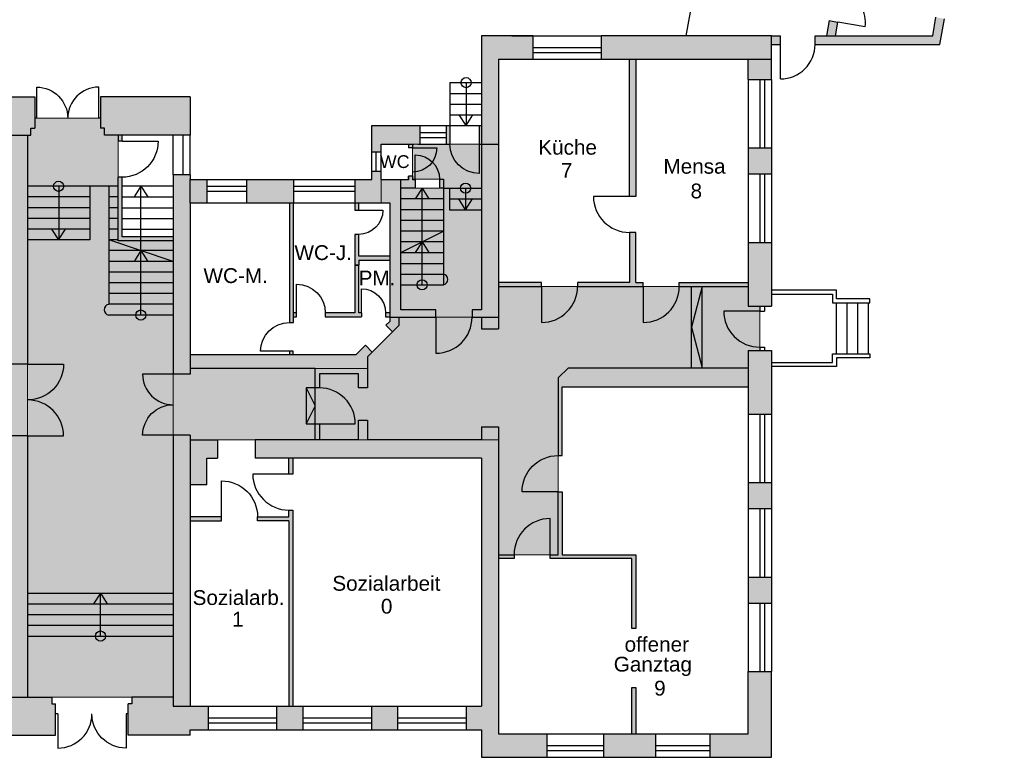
# Model space of a CAD drawing. Header units: inches. Extents: x -85 to 313, y 33 to 297.
# Tile 2 of 14: x -29 to -2, y 76 to 97. Entities that reach past the tile are written whole.
import ezdxf

# ---------------------------------------------------------------- set-up
doc = ezdxf.new("R2010")
doc.units = ezdxf.units.IN
doc.header["$MEASUREMENT"] = 0
doc.linetypes.add('ACAD_ISO03W100', pattern=[30, 12, -18])
doc.layers.add('0_Feuerwehrelemente', color=7, linetype='Continuous', lineweight=13, true_color=0xb7d9b1)
doc.layers.add('1_Brandwaende', color=7, linetype='Continuous', lineweight=20, true_color=0xa02128)
doc.layers.add('1_Grundrisse', color=10, linetype='Continuous', lineweight=25)
doc.layers.add('1_Raumbezeichnung', color=7, linetype='Continuous', true_color=0x000000)
doc.layers.add('2_Türen', color=7, linetype='Continuous', true_color=0x000000)
for name, color, linetype in [('1_Raumnummern', 7, 'Continuous'), ('1_Schraffuren', 7, 'Continuous'), ('2_Fenster', 80, 'Continuous'), ('4_Treppe', 32, 'Continuous')]:
    doc.layers.add(name, color=color, linetype=linetype)
doc.styles.add('ARIAL', font='arial.ttf')

# ---------------------------------------------------------------- blocks, each defined once
blk = doc.blocks.new('DOOR3')
at = {"linetype": 'ByBlock'}
blk.add_line((0, 0), (0, 1), dxfattribs=at)
blk.add_arc((0, 0), 1, 90, 180, dxfattribs=at)

msp = doc.modelspace()

# ---------------------------------------------------------------- hatches: boundary and pattern name
at = {"layer": '0_Feuerwehrelemente', "ltscale": 0.001, "true_color": 0x008351}
h = msp.add_hatch(color=126, dxfattribs=at)
h.dxf.hatch_style = 1
h.paths.add_polyline_path([(-32.276, 93.3), (-32.276, 90.343), (-33.816, 90.343), (-33.816, 77.589), (-29.751, 77.589), (-29.751, 84.892), (-29.275, 84.892), (-29.275, 86.9), (-29.751, 86.9), (-29.751, 93.3), (-29.843, 93.3), (-29.843, 93.488), (-29.949, 93.488), (-29.949, 93.771), (-31.287, 93.771), (-31.287, 93.488), (-31.393, 93.488), (-31.393, 93.3)])
h = msp.add_hatch(color=126, dxfattribs=at)
h.dxf.hatch_style = 1
h.paths.add_polyline_path([(-26.749, 93.3), (-26.749, 90.343), (-25.21, 90.343), (-25.21, 77.589), (-29.275, 77.589), (-29.275, 93.3), (-29.182, 93.3), (-29.182, 93.488), (-29.077, 93.488), (-29.077, 93.771), (-27.236, 93.771), (-27.236, 93.488), (-27.131, 93.488), (-27.131, 93.3)])
h = msp.add_hatch(color=126, dxfattribs=at)
h.dxf.hatch_style = 1
h.paths.add_polyline_path([(-18.854, 91.813), (-18.854, 88.418), (-17.869, 88.418), (-17.869, 88.209), (-16.86, 88.209), (-16.86, 88.418), (-16.597, 88.418), (-16.597, 93.044), (-18.52, 93.044), (-18.52, 92.068), (-17.659, 92.068), (-17.659, 91.813)])
at = {"layer": '0_Feuerwehrelemente', "ltscale": 0.001}
h = msp.add_hatch(color=256, dxfattribs=at)
h.dxf.hatch_style = 1
h.paths.add_polyline_path([(-24.734, 86.774), (-24.734, 86.615), (-25.21, 86.615), (-25.21, 84.91), (-24.734, 84.91), (-24.734, 84.785), (-16.121, 84.785), (-16.121, 81.571), (-14.454, 81.571), (-14.454, 86.51), (-14.169, 86.795), (-9.147, 86.795), (-9.147, 87.275), (-8.821, 87.275), (-8.821, 88.519), (-9.147, 88.519), (-9.147, 89.069), (-16.121, 89.069), (-16.121, 87.887), (-16.597, 87.887), (-16.597, 88.209), (-18.898, 88.209), (-18.898, 87.982), (-19.783, 87.098), (-19.783, 86.774)])
at = {"layer": '1_Brandwaende', "ltscale": 0.001}
h = msp.add_hatch(color=256, dxfattribs=at)
h.dxf.hatch_style = 1
h.paths.add_polyline_path([(-8.491, 96.073), (-13.249, 96.073), (-13.249, 95.417), (-8.491, 95.417)])
at = {"layer": '1_Brandwaende'}
h = msp.add_hatch(color=256, dxfattribs=at)
h.dxf.hatch_style = 1
h.paths.add_polyline_path([(-25.21, 86.615), (-24.734, 86.615), (-24.734, 92.061), (-24.734, 92.191), (-25.21, 92.191)])
h.paths.add_polyline_path([(-24.734, 84.91), (-25.21, 84.91), (-25.21, 77.333), (-24.734, 77.333)])
h.paths.add_polyline_path([(-33.816, 85.415), (-34.292, 85.415), (-34.292, 77.333), (-33.816, 77.333)])
h.paths.add_polyline_path([(-34.292, 87.422), (-33.816, 87.422), (-33.816, 92.191), (-34.292, 92.191), (-34.292, 92.061)])
h.paths.add_polyline_path([(-29.275, 84.892), (-29.751, 84.892), (-29.751, 77.589), (-29.275, 77.589)])
h.paths.add_polyline_path([(-29.751, 86.9), (-29.275, 86.9), (-29.275, 93.3), (-29.751, 93.3)])
h = msp.add_hatch(color=256, dxfattribs=at)
h.dxf.hatch_style = 1
h.paths.add_polyline_path([(-26.639, 93.3), (-26.749, 93.3), (-26.749, 93.128), (-26.639, 93.128)])
h.paths.add_polyline_path([(-26.639, 92.119), (-26.749, 92.119), (-26.749, 90.343), (-26.111, 90.343), (-26.111, 90.453), (-26.639, 90.453)])
h.paths.add_polyline_path([(-25.21, 90.453), (-26.111, 90.453), (-26.111, 90.343), (-25.21, 90.343)])
at = {"layer": '1_Brandwaende', "ltscale": 0.001}
h = msp.add_hatch(color=256, dxfattribs=at)
h.dxf.hatch_style = 1
h.paths.add_polyline_path([(-16.121, 93.044), (-16.597, 93.044), (-16.597, 88.418), (-16.86, 88.418), (-16.86, 88.209), (-16.121, 88.209)])
h = msp.add_hatch(color=256, dxfattribs=at)
h.dxf.hatch_style = 1
h.paths.add_polyline_path([(-18.854, 92.061), (-19.399, 92.061), (-19.399, 91.405), (-19.156, 91.405), (-19.156, 88.209), (-17.869, 88.209), (-17.869, 88.418), (-18.854, 88.418)])
at = {"layer": '1_Schraffuren'}
h = msp.add_hatch(color=256, dxfattribs=at)
h.dxf.hatch_style = 1
h.paths.add_polyline_path([(-8.241, 96.073), (-8.491, 96.073), (-8.491, 95.833), (-8.241, 95.833)])
h.paths.add_polyline_path([(-3.663, 96.548), (-3.899, 96.59), (-3.991, 96.073), (-7.276, 96.073), (-7.276, 95.833), (-3.79, 95.833)])
h.paths.add_polyline_path([(-6.648, 96.457), (-6.884, 96.499), (-6.96, 96.073), (-6.716, 96.073)], flags=17)
h.paths.add_polyline_path([(-6.233, 98.79), (-6.469, 98.832), (-6.748, 97.262), (-6.512, 97.22)])
h.paths.add_polyline_path([(-6.266, 98.6), (-6.289, 98.473), (-3.647, 98.002), (-3.625, 98.129)])
h.paths.add_polyline_path([(-3.366, 98.213), (-3.602, 98.255), (-3.659, 97.936), (-3.423, 97.894)])
h.paths.add_polyline_path([(-2.907, 100.792), (-3.143, 100.834), (-3.363, 99.601), (-3.126, 99.559)])
h.paths.add_polyline_path([(-2.454, 103.335), (-2.69, 103.377), (-2.903, 102.179), (-2.667, 102.137)])
h.paths.add_polyline_path([(-2.798, 102.77), (-3.079, 102.82), (-3.101, 102.693), (-2.821, 102.643)])
h.paths.add_polyline_path([(-8.93, 103.862), (-9.235, 103.917), (-9.257, 103.79), (-8.952, 103.735)])
h.paths.add_polyline_path([(-9.127, 104.524), (-9.363, 104.566), (-9.576, 103.368), (-9.34, 103.326)])
h.paths.add_polyline_path([(-5.119, 107.592), (-5.356, 107.634), (-6.117, 103.361), (-5.88, 103.319)])
h.paths.add_polyline_path([(-8.426, 108.456), (-8.663, 108.498), (-8.834, 107.538), (-8.597, 107.496)])
h.paths.add_polyline_path([(-8.837, 106.15), (-9.073, 106.193), (-9.123, 105.911), (-8.887, 105.869)])
h.paths.add_polyline_path([(-1.753, 107.267), (-1.99, 107.31), (-2.161, 106.349), (-1.924, 106.307)])
h.paths.add_polyline_path([(-2.164, 104.962), (-2.4, 105.004), (-2.45, 104.723), (-2.214, 104.681)])
h.paths.add_polyline_path([(-3.079, 102.82), (-7.777, 103.657), (-7.799, 103.53), (-3.101, 102.693)])
h.paths.add_polyline_path([(-2.169, 107.31), (-2.211, 107.074), (-2.037, 107.043), (-1.995, 107.279)])
h.paths.add_polyline_path([(-7.319, 100.759), (-7.277, 100.995), (-9.679, 101.423), (-9.58, 101.98), (-9.816, 102.022), (-9.957, 101.229)])
h = msp.add_hatch(color=256, dxfattribs=at)
h.dxf.hatch_style = 1
h.paths.add_polyline_path([(-38.439, 88.258), (-42.732, 88.258), (-42.732, 88.148), (-38.439, 88.148)])
h.paths.add_polyline_path([(-36.848, 88.258), (-37.084, 88.258), (-37.084, 91.169), (-37.194, 91.169), (-37.194, 88.258), (-37.43, 88.258), (-37.43, 88.148), (-37.194, 88.148), (-36.848, 88.148)])
h.paths.add_polyline_path([(-37.084, 91.405), (-37.194, 91.405), (-37.194, 91.169), (-37.084, 91.169)])
h.paths.add_polyline_path([(-34.292, 88.258), (-35.839, 88.258), (-35.839, 88.148), (-34.292, 88.148)])
h.paths.add_polyline_path([(-39.499, 77.333), (-40.231, 77.333), (-40.231, 76.677), (-39.499, 76.677)])
h.paths.add_polyline_path([(-36.851, 77.333), (-37.583, 77.333), (-37.583, 76.677), (-36.851, 76.677)])
h.paths.add_polyline_path([(-21.85, 92.061), (-23.159, 92.061), (-23.159, 91.405), (-21.85, 91.405)])
h.paths.add_polyline_path([(-18.854, 92.061), (-19.399, 92.061), (-19.399, 92.294), (-19.663, 92.294), (-19.663, 92.061), (-20.137, 92.061), (-20.137, 91.405), (-19.156, 91.405), (-19.156, 88.209), (-17.869, 88.209), (-17.869, 88.418), (-18.854, 88.418)])
h.paths.add_polyline_path([(-18.317, 93.564), (-19.663, 93.564), (-19.663, 92.829), (-19.399, 92.829), (-19.399, 93.044), (-18.631, 93.044), (-18.631, 92.94), (-18.52, 92.94), (-18.52, 93.044), (-18.317, 93.044)])
h.paths.add_polyline_path([(-17.478, 93.564), (-17.581, 93.564), (-17.581, 93.044), (-17.478, 93.044)])
h.paths.add_polyline_path([(-16.597, 93.564), (-16.657, 93.564), (-16.657, 93.044), (-16.597, 93.044)])
h.paths.add_polyline_path([(-16.121, 95.417), (-15.157, 95.417), (-15.157, 96.073), (-15.75, 96.073), (-16.597, 96.073), (-16.597, 87.887), (-16.121, 87.887)])
h.paths.add_polyline_path([(-16.597, 88.418), (-16.86, 88.418), (-16.86, 88.209), (-16.597, 88.209)])
h = msp.add_hatch(color=7, dxfattribs=at)
h.dxf.hatch_style = 1
h.paths.add_polyline_path([(-8.491, 96.073), (-13.249, 96.073), (-13.249, 95.417), (-9.147, 95.417), (-9.147, 94.855), (-8.491, 94.855)])
h.paths.add_polyline_path([(-8.491, 92.94), (-9.147, 92.94), (-9.147, 92.213), (-8.491, 92.213)])
h.paths.add_polyline_path([(-8.491, 90.299), (-9.147, 90.299), (-9.147, 88.519), (-8.491, 88.519)])
h.paths.add_polyline_path([(-9.147, 85.5), (-8.491, 85.5), (-8.491, 87.275), (-9.147, 87.275)])
h.paths.add_polyline_path([(-8.491, 83.586), (-9.147, 83.586), (-9.147, 82.859), (-8.491, 82.859)])
h.paths.add_polyline_path([(-8.491, 80.944), (-9.147, 80.944), (-9.147, 80.217), (-8.491, 80.217)])
h.paths.add_polyline_path([(-8.491, 78.303), (-9.147, 78.303), (-9.147, 76.563), (-10.212, 76.563), (-10.212, 75.907), (-8.491, 75.907)])
h.paths.add_polyline_path([(-11.738, 75.907), (-11.738, 76.563), (-13.187, 76.563), (-13.187, 75.907)])
h.paths.add_polyline_path([(-14.768, 75.907), (-14.768, 76.563), (-16.121, 76.563), (-16.121, 85.147), (-16.597, 85.147), (-16.597, 84.785), (-19.783, 84.785), (-19.783, 85.33), (-20.031, 85.33), (-20.031, 84.785), (-22.917, 84.785), (-22.917, 84.269), (-16.597, 84.269), (-16.597, 77.333), (-17.026, 77.333), (-17.026, 76.677), (-16.597, 76.677), (-16.597, 75.907)])
h.paths.add_polyline_path([(-18.941, 76.677), (-18.941, 77.333), (-19.673, 77.333), (-19.673, 76.677)], flags=17)
h.paths.add_polyline_path([(-21.589, 76.677), (-21.589, 77.333), (-22.321, 77.333), (-22.321, 76.677)], flags=17)
h.paths.add_polyline_path([(-24.734, 83.525), (-24.266, 83.525), (-24.266, 84.269), (-23.97, 84.269), (-23.97, 84.785), (-24.734, 84.785)])
at = {"layer": '1_Schraffuren', "ltscale": 0.001}
h = msp.add_hatch(color=256, dxfattribs=at)
h.dxf.hatch_style = 1
h.paths.add_polyline_path([(-12.288, 95.417), (-12.46, 95.417), (-12.46, 91.909), (-12.46, 91.799), (-12.46, 91.586), (-12.288, 91.586), (-12.288, 91.909)])
at = {"layer": '1_Schraffuren'}
h = msp.add_hatch(color=256, dxfattribs=at)
h.dxf.hatch_style = 1
h.paths.add_polyline_path([(-31.287, 94.363), (-34.292, 94.363), (-34.292, 93.3), (-31.393, 93.3), (-31.393, 93.488), (-31.287, 93.488)])
h.paths.add_polyline_path([(-29.077, 94.363), (-29.949, 94.363), (-29.949, 93.488), (-29.843, 93.488), (-29.843, 93.3), (-29.751, 93.3), (-29.275, 93.3), (-29.182, 93.3), (-29.182, 93.488), (-29.077, 93.488)])
h.paths.add_polyline_path([(-24.734, 94.363), (-27.236, 94.363), (-27.236, 93.488), (-27.131, 93.488), (-27.131, 93.3), (-24.734, 93.3)])
h.paths.add_polyline_path([(-32.594, 77.401), (-32.699, 77.401), (-32.699, 77.589), (-33.816, 77.589), (-33.816, 77.333), (-34.292, 77.333), (-34.935, 77.333), (-34.935, 76.677), (-34.292, 76.677), (-34.292, 76.526), (-32.594, 76.526)])
h.paths.add_polyline_path([(-28.493, 77.401), (-28.599, 77.401), (-28.599, 77.589), (-29.275, 77.589), (-30.463, 77.589), (-30.463, 77.401), (-30.569, 77.401), (-30.569, 76.526), (-28.493, 76.526)])
h.paths.add_polyline_path([(-24.229, 77.333), (-24.734, 77.333), (-25.21, 77.333), (-25.21, 77.589), (-26.363, 77.589), (-26.363, 77.401), (-26.468, 77.401), (-26.468, 76.526), (-24.734, 76.526), (-24.734, 76.677), (-24.229, 76.677)])
at = {"layer": '1_Schraffuren', "ltscale": 0.001}
h = msp.add_hatch(color=256, dxfattribs=at)
h.dxf.hatch_style = 1
h.paths.add_polyline_path([(-18.445, 91.813), (-18.445, 92.068), (-18.52, 92.068), (-18.52, 92.154), (-18.631, 92.154), (-18.631, 92.061), (-18.854, 92.061), (-18.854, 91.813)])
h.paths.add_polyline_path([(-17.769, 92.068), (-17.769, 91.813), (-17.659, 91.813), (-17.659, 90.742), (-18.854, 90.744), (-18.854, 90.678), (-18.854, 90.613), (-17.489, 90.613), (-17.489, 92.068)])
h = msp.add_hatch(color=256, dxfattribs=at)
h.dxf.hatch_style = 1
h.paths.add_polyline_path([(-24.268, 92.061), (-24.734, 92.061), (-24.734, 91.405), (-24.268, 91.405)])
h = msp.add_hatch(color=256, dxfattribs=at)
h.dxf.hatch_style = 1
h.paths.add_polyline_path([(-21.85, 91.405), (-21.964, 91.405), (-21.964, 88.059), (-21.85, 88.059)])
h.paths.add_polyline_path([(-21.854, 87.256), (-21.964, 87.256), (-21.964, 87.17), (-21.854, 87.17)])
h.paths.add_polyline_path([(-21.763, 88.328), (-21.85, 88.328), (-21.85, 88.218), (-21.763, 88.218)])
h.paths.add_polyline_path([(-19.95, 88.329), (-20.026, 88.329), (-20.026, 89.663), (-20.137, 89.663), (-20.137, 88.329), (-20.96, 88.329), (-20.96, 88.218), (-19.95, 88.218)])
h.paths.add_polyline_path([(-19.156, 89.916), (-20.026, 89.916), (-20.026, 90.522), (-20.137, 90.522), (-20.137, 89.663), (-20.026, 89.663), (-20.026, 89.805), (-19.156, 89.805)])
h.paths.add_polyline_path([(-20.026, 91.405), (-20.137, 91.405), (-20.137, 91.198), (-20.026, 91.198)])
h.paths.add_polyline_path([(-19.156, 88.329), (-19.276, 88.329), (-19.276, 88.218), (-19.156, 88.218)])
at = {"layer": '1_Schraffuren'}
h = msp.add_hatch(color=256, dxfattribs=at)
h.dxf.hatch_style = 1
h.paths.add_polyline_path([(-14.922, 89.179), (-16.121, 89.179), (-16.121, 89.069), (-14.922, 89.069)])
h.paths.add_polyline_path([(-9.147, 86.795), (-14.169, 86.795), (-14.454, 86.51), (-14.454, 84.34), (-14.343, 84.34), (-14.343, 86.264), (-9.147, 86.264)])
h.paths.add_polyline_path([(-12.282, 81.571), (-14.343, 81.571), (-14.343, 83.331), (-14.454, 83.331), (-14.454, 81.571), (-14.677, 81.571), (-14.677, 81.461), (-12.393, 81.461), (-12.393, 79.505), (-12.282, 79.505)])
h.paths.add_polyline_path([(-15.686, 81.571), (-16.121, 81.571), (-16.121, 81.461), (-15.686, 81.461)])
h.paths.add_polyline_path([(-12.282, 77.86), (-12.393, 77.86), (-12.393, 76.563), (-12.282, 76.563)])
h.paths.add_polyline_path([(-12.079, 89.069), (-12.079, 89.179), (-12.288, 89.179), (-12.288, 90.576), (-12.46, 90.576), (-12.46, 89.179), (-13.913, 89.179), (-13.913, 89.069)])
h.paths.add_polyline_path([(-11.07, 89.179), (-11.07, 89.069), (-9.147, 89.069), (-9.147, 89.179)])
h = msp.add_hatch(color=256, dxfattribs=at)
h.dxf.hatch_style = 1
h.paths.add_polyline_path([(-19.783, 87.098), (-19.647, 87.233), (-19.838, 87.424), (-20.093, 87.17), (-24.734, 87.17), (-24.734, 86.774), (-21.246, 86.774), (-21.246, 86.232), (-21.122, 86.232), (-21.122, 86.627), (-20.031, 86.627), (-20.031, 86.232), (-19.783, 86.232)])
h.paths.add_polyline_path([(-21.122, 85.231), (-21.246, 85.231), (-21.246, 84.785), (-21.122, 84.785)])
h.paths.add_polyline_path([(-18.898, 88.209), (-19.156, 88.209), (-19.156, 88.09), (-19.266, 87.981), (-19.083, 87.798), (-18.898, 87.982)])
h = msp.add_hatch(color=256, dxfattribs=at)
h.dxf.hatch_style = 1
h.paths.add_polyline_path([(-23.86, 82.625), (-24.734, 82.625), (-24.734, 82.515), (-23.86, 82.515)])
h.paths.add_polyline_path([(-21.866, 82.816), (-21.977, 82.816), (-21.977, 82.625), (-22.851, 82.625), (-22.851, 82.515), (-21.977, 82.515), (-21.977, 77.333), (-21.866, 77.333)])
h.paths.add_polyline_path([(-21.866, 84.269), (-21.977, 84.269), (-21.977, 83.825), (-21.866, 83.825)])

# ---------------------------------------------------------------- linework, layer by layer
at = {"layer": '0_Feuerwehrelemente', "color": 126, "ltscale": 0.001, "true_color": 0x008351}
for points in [[(-32.276, 93.3), (-32.276, 90.343), (-33.816, 90.343), (-33.816, 77.589), (-29.751, 77.589), (-29.751, 84.892), (-29.275, 84.892), (-29.275, 86.9), (-29.751, 86.9), (-29.751, 93.3), (-29.843, 93.3), (-29.843, 93.488), (-29.949, 93.488), (-29.949, 93.771), (-31.287, 93.771), (-31.287, 93.488), (-31.393, 93.488), (-31.393, 93.3)], [(-26.749, 93.3), (-26.749, 90.343), (-25.21, 90.343), (-25.21, 77.589), (-29.275, 77.589), (-29.275, 93.3), (-29.182, 93.3), (-29.182, 93.488), (-29.077, 93.488), (-29.077, 93.771), (-27.236, 93.771), (-27.236, 93.488), (-27.131, 93.488), (-27.131, 93.3)], [(-18.854, 91.813), (-18.854, 88.418), (-17.869, 88.418), (-17.869, 88.209), (-16.86, 88.209), (-16.86, 88.418), (-16.597, 88.418), (-16.597, 93.044), (-18.52, 93.044), (-18.52, 92.068), (-17.659, 92.068), (-17.659, 91.813)]]:
    msp.add_lwpolyline(points, close=True, dxfattribs=at)
at = {"layer": '0_Feuerwehrelemente', "ltscale": 0.001}
msp.add_lwpolyline([(-24.734, 86.774), (-24.734, 86.615), (-25.21, 86.615), (-25.21, 84.91), (-24.734, 84.91), (-24.734, 84.785), (-16.121, 84.785), (-16.121, 81.571), (-14.454, 81.571), (-14.454, 86.51), (-14.169, 86.795), (-9.147, 86.795), (-9.147, 87.275), (-8.821, 87.275), (-8.821, 88.519), (-9.147, 88.519), (-9.147, 89.069), (-16.121, 89.069), (-16.121, 87.887), (-16.597, 87.887), (-16.597, 88.209), (-18.898, 88.209), (-18.898, 87.982), (-19.783, 87.098), (-19.783, 86.774)], close=True, dxfattribs=at)
at = {"layer": '1_Brandwaende', "color": 7, "ltscale": 0.001}
msp.add_line((-19.399, 91.405), (-19.399, 92.061), dxfattribs=at)
at = {"layer": '1_Brandwaende', "ltscale": 0.001}
msp.add_line((-19.156, 91.405), (-19.399, 91.405), dxfattribs=at)
at = {"layer": '1_Grundrisse', "color": 7}
for p, q in [((-10.876, 96.073), (-10.48, 98.293)), ((-3.991, 96.073), (-3.899, 96.59)), ((-6.884, 96.499), (-6.96, 96.073)), ((-6.884, 96.499), (-6.648, 96.457)), ((-6.648, 96.457), (-6.716, 96.073)), ((-3.79, 95.833), (-3.663, 96.548)), ((-16.597, 96.073), (-16.597, 88.418)), ((-15.157, 96.073), (-16.597, 96.073)), ((-15.75, 96.073), (-15.157, 96.073)), ((-15.157, 96.073), (-15.157, 95.417)), ((-8.491, 96.073), (-13.249, 96.073)), ((-13.249, 96.073), (-13.249, 95.417)), ((-8.491, 94.855), (-8.491, 96.073)), ((-8.491, 96.073), (-8.241, 96.073)), ((-8.241, 95.833), (-8.241, 96.073)), ((-7.276, 96.073), (-3.991, 96.073)), ((-7.276, 95.833), (-7.276, 96.073)), ((-8.491, 95.833), (-8.241, 95.833)), ((-7.276, 95.833), (-3.79, 95.833)), ((-16.121, 95.417), (-16.121, 87.887)), ((-16.121, 95.417), (-15.157, 95.417)), ((-13.249, 95.417), (-12.516, 95.417)), ((-13.249, 95.417), (-8.491, 95.417)), ((-9.147, 94.855), (-9.147, 95.417)), ((-9.147, 94.855), (-8.491, 94.855)), ((-29.949, 94.363), (-29.077, 94.363)), ((-29.077, 94.363), (-29.077, 93.488)), ((-24.734, 94.363), (-27.236, 94.363)), ((-27.236, 94.363), (-27.236, 93.488)), ((-24.734, 94.363), (-24.734, 93.3)), ((-19.663, 93.564), (-18.317, 93.564)), ((-19.663, 92.829), (-19.663, 93.564)), ((-18.317, 93.564), (-18.317, 93.044)), ((-17.581, 93.564), (-17.581, 93.044)), ((-17.581, 93.564), (-17.478, 93.564)), ((-17.478, 93.564), (-17.478, 93.044)), ((-16.657, 93.564), (-16.597, 93.564)), ((-16.657, 93.564), (-16.657, 93.044)), ((-29.751, 93.3), (-29.275, 93.3)), ((-29.275, 93.3), (-29.275, 86.9)), ((-29.275, 93.3), (-29.182, 93.3)), ((-29.182, 93.488), (-29.077, 93.488)), ((-29.182, 93.3), (-29.182, 93.488)), ((-27.131, 93.488), (-27.236, 93.488)), ((-27.131, 93.3), (-27.131, 93.488)), ((-24.734, 93.3), (-27.131, 93.3)), ((-26.639, 93.128), (-26.749, 93.128)), ((-17.581, 93.044), (-17.478, 93.044)), ((-16.657, 93.044), (-16.121, 93.044)), ((-19.663, 92.829), (-19.399, 92.829)), ((-18.52, 92.94), (-18.631, 92.94)), ((-9.147, 92.94), (-9.147, 92.213)), ((-9.147, 92.94), (-8.491, 92.94)), ((-8.491, 92.94), (-8.491, 92.213)), ((-25.21, 92.191), (-25.21, 86.615)), ((-24.734, 92.191), (-25.21, 92.191)), ((-24.734, 92.191), (-24.734, 92.061)), ((-24.734, 92.191), (-24.734, 92.061)), ((-19.663, 92.061), (-19.663, 92.294)), ((-19.663, 92.294), (-19.399, 92.294)), ((-18.52, 92.154), (-18.631, 92.154)), ((-9.147, 92.213), (-8.491, 92.213)), ((-26.639, 92.119), (-26.749, 92.119)), ((-24.734, 92.061), (-24.268, 92.061)), ((-24.734, 91.405), (-24.734, 92.061)), ((-24.268, 92.061), (-24.268, 91.405)), ((-23.159, 92.061), (-21.85, 92.061)), ((-23.159, 92.061), (-23.159, 91.405)), ((-21.85, 92.061), (-21.85, 91.405)), ((-20.137, 92.061), (-20.137, 91.405)), ((-24.734, 91.405), (-24.734, 86.615)), ((-24.734, 91.405), (-24.268, 91.405)), ((-23.159, 91.405), (-21.85, 91.405)), ((-22.582, 91.405), (-21.85, 91.405)), ((-20.137, 91.405), (-19.156, 91.405)), ((-20.137, 91.405), (-19.156, 91.405)), ((-20.137, 91.198), (-20.026, 91.198)), ((-9.147, 90.299), (-9.147, 88.519)), ((-9.147, 90.299), (-8.491, 90.299)), ((-8.491, 90.299), (-8.491, 88.519)), ((-20.026, 89.805), (-20.026, 89.663)), ((-10.732, 86.795), (-10.732, 89.069)), ((-10.427, 86.795), (-10.427, 89.069)), ((-6.682, 88.963), (-8.491, 88.963)), ((-8.491, 88.963), (-8.491, 88.852)), ((-8.491, 88.852), (-6.793, 88.852)), ((-6.793, 88.852), (-6.793, 88.613)), ((-6.793, 88.613), (-6.682, 88.613)), ((-19.95, 88.329), (-19.95, 88.218)), ((-19.276, 88.329), (-19.276, 88.218)), ((-9.147, 88.519), (-8.491, 88.519)), ((-16.597, 88.209), (-16.597, 87.887)), ((-16.597, 87.887), (-16.121, 87.887)), ((-9.147, 87.275), (-9.147, 85.5)), ((-9.147, 87.275), (-8.491, 87.275)), ((-8.491, 87.275), (-8.491, 85.5)), ((-8.491, 86.941), (-6.793, 86.941)), ((-6.793, 86.941), (-6.793, 87.18)), ((-6.793, 87.18), (-6.682, 87.18)), ((-29.275, 86.9), (-29.751, 86.9)), ((-6.682, 86.83), (-8.491, 86.83)), ((-24.734, 86.615), (-25.21, 86.615)), ((-9.147, 85.5), (-8.491, 85.5)), ((-16.597, 85.147), (-16.597, 84.785)), ((-16.597, 85.147), (-16.121, 85.147)), ((-16.121, 85.147), (-16.121, 76.563)), ((-29.275, 84.892), (-29.751, 84.892)), ((-29.275, 84.892), (-29.275, 77.589)), ((-24.734, 84.91), (-25.21, 84.91)), ((-25.21, 84.91), (-25.21, 77.589)), ((-24.734, 84.91), (-24.734, 77.333)), ((-24.734, 84.785), (-23.97, 84.785)), ((-23.97, 84.785), (-23.97, 84.269)), ((-22.917, 84.785), (-22.917, 84.269)), ((-20.031, 84.785), (-22.917, 84.785)), ((-16.597, 84.785), (-19.783, 84.785)), ((-24.266, 84.269), (-23.97, 84.269)), ((-24.266, 83.525), (-24.266, 84.269)), ((-16.597, 84.269), (-22.917, 84.269)), ((-16.597, 84.269), (-16.597, 77.333)), ((-24.266, 83.525), (-24.734, 83.525)), ((-9.147, 83.586), (-9.147, 82.859)), ((-9.147, 83.586), (-9.147, 82.859)), ((-9.147, 83.586), (-8.491, 83.586)), ((-8.491, 83.586), (-8.491, 82.859)), ((-8.491, 83.586), (-8.491, 82.859)), ((-9.147, 82.859), (-8.491, 82.859)), ((-21.977, 82.515), (-21.977, 77.333)), ((-9.147, 80.944), (-9.147, 80.217)), ((-9.147, 80.944), (-9.147, 80.217)), ((-9.147, 80.944), (-8.491, 80.944)), ((-8.491, 80.944), (-8.491, 80.217)), ((-8.491, 80.944), (-8.491, 80.217)), ((-9.147, 80.217), (-8.491, 80.217)), ((-9.147, 76.563), (-9.147, 78.303)), ((-9.147, 78.303), (-8.491, 78.303)), ((-8.491, 75.907), (-8.491, 78.303)), ((-30.463, 77.589), (-29.275, 77.589)), ((-29.275, 77.589), (-28.599, 77.589)), ((-28.599, 77.589), (-28.599, 77.401)), ((-25.21, 77.589), (-26.363, 77.589)), ((-26.363, 77.589), (-26.363, 77.401)), ((-28.599, 77.401), (-28.493, 77.401)), ((-28.493, 76.526), (-28.493, 77.401)), ((-26.363, 77.401), (-26.468, 77.401)), ((-26.468, 76.526), (-26.468, 77.401)), ((-24.734, 77.333), (-24.229, 77.333)), ((-24.229, 77.333), (-24.229, 76.677)), ((-22.321, 77.333), (-21.589, 77.333)), ((-22.321, 77.333), (-21.589, 77.333)), ((-22.321, 77.333), (-22.321, 76.677)), ((-21.589, 77.333), (-21.589, 76.677)), ((-19.673, 77.333), (-19.673, 76.677)), ((-19.673, 77.333), (-18.941, 77.333)), ((-19.673, 77.333), (-18.941, 77.333)), ((-18.941, 77.333), (-18.941, 76.677)), ((-17.026, 77.333), (-17.026, 76.677)), ((-17.026, 77.333), (-16.597, 77.333)), ((-30.569, 76.526), (-28.493, 76.526)), ((-24.734, 76.526), (-26.468, 76.526)), ((-24.734, 76.677), (-24.229, 76.677)), ((-24.734, 76.526), (-24.734, 76.677)), ((-22.321, 76.677), (-21.589, 76.677)), ((-22.321, 76.677), (-21.589, 76.677)), ((-19.673, 76.677), (-18.941, 76.677)), ((-19.673, 76.677), (-18.941, 76.677)), ((-17.026, 76.677), (-16.597, 76.677)), ((-16.597, 76.677), (-16.597, 75.907)), ((-16.121, 76.563), (-14.768, 76.563)), ((-14.768, 76.563), (-14.768, 75.907)), ((-13.187, 76.563), (-11.738, 76.563)), ((-13.187, 76.563), (-13.187, 75.907)), ((-11.738, 76.563), (-11.738, 75.907)), ((-10.212, 76.563), (-9.147, 76.563)), ((-10.212, 76.563), (-10.212, 75.907)), ((-16.597, 75.907), (-14.768, 75.907)), ((-13.187, 75.907), (-11.738, 75.907)), ((-10.212, 75.907), (-8.491, 75.907))]:
    msp.add_line(p, q, dxfattribs=at)
for points in [[(-12.288, 91.909), (-12.288, 91.586), (-12.46, 91.586), (-12.46, 91.799), (-12.46, 91.799), (-12.46, 91.909), (-12.46, 91.909), (-12.46, 95.417), (-12.288, 95.417), (-12.288, 91.909)], [(-26.749, 93.3), (-26.749, 93.128)], [(-26.639, 93.128), (-26.639, 93.3)], [(-19.399, 92.829), (-19.399, 93.044), (-18.482, 93.044)], [(-18.631, 93.044), (-18.631, 92.94)], [(-18.52, 93.044), (-18.52, 92.94)], [(-18.372, 93.044), (-18.317, 93.044)], [(-19.399, 92.061), (-19.399, 92.294)], [(-19.399, 92.061), (-18.631, 92.061), (-18.631, 92.154)], [(-18.631, 92.154), (-18.631, 92.05)], [(-18.52, 92.154), (-18.52, 92.05)], [(-25.21, 90.343), (-26.749, 90.343), (-26.749, 92.119)], [(-25.21, 90.453), (-26.639, 90.453), (-26.639, 92.119)], [(-20.137, 92.061), (-19.663, 92.061)], [(-19.156, 91.405), (-19.156, 88.209), (-17.869, 88.209), (-17.869, 88.418), (-18.854, 88.418), (-18.854, 92.061)], [(-18.52, 92.145), (-18.52, 92.059), (-18.445, 92.059)], [(-17.769, 92.067), (-17.659, 92.068), (-17.659, 91.813), (-17.769, 91.813)], [(-18.445, 91.813), (-18.854, 91.813)], [(-21.964, 91.405), (-21.964, 88.059), (-21.85, 88.059), (-21.85, 91.405)], [(-20.137, 91.405), (-20.137, 91.198)], [(-20.026, 91.198), (-20.026, 91.405)], [(-19.156, 89.916), (-20.026, 89.916), (-20.026, 90.522), (-20.137, 90.522), (-20.137, 89.663), (-20.026, 89.663)], [(-12.288, 89.179), (-12.288, 90.576), (-12.46, 90.576), (-12.46, 89.179), (-13.913, 89.179), (-13.913, 89.069), (-12.079, 89.069)], [(-20.026, 89.805), (-19.156, 89.805)], [(-20.026, 88.329), (-20.026, 89.663), (-20.137, 89.663), (-20.137, 88.329)], [(-16.121, 89.069), (-14.922, 89.069), (-14.922, 89.179), (-16.121, 89.179)], [(-12.288, 89.179), (-12.079, 89.179)], [(-11.07, 89.179), (-9.147, 89.179)], [(-11.07, 89.069), (-9.147, 89.069)], [(-6.682, 88.613), (-5.742, 88.613), (-5.742, 88.724), (-6.682, 88.724), (-6.682, 88.963)], [(-21.85, 88.218), (-21.763, 88.218), (-21.763, 88.328), (-21.85, 88.328)], [(-20.137, 88.329), (-20.96, 88.329), (-20.96, 88.218), (-19.95, 88.218)], [(-19.95, 88.329), (-20.026, 88.329)], [(-19.156, 88.329), (-19.276, 88.329)], [(-16.597, 88.418), (-16.86, 88.418), (-16.86, 88.209), (-16.121, 88.209)], [(-19.276, 88.218), (-19.156, 88.218)], [(-19.156, 88.209), (-19.156, 88.09), (-19.266, 87.981), (-19.083, 87.798), (-18.898, 87.982), (-18.898, 88.209)], [(-24.734, 87.17), (-20.093, 87.17), (-19.838, 87.424), (-19.647, 87.233), (-19.783, 87.098), (-19.783, 86.232), (-20.031, 86.232), (-20.031, 86.627), (-21.122, 86.627), (-21.122, 86.232), (-21.246, 86.232), (-21.246, 86.774), (-24.734, 86.774)], [(-21.854, 87.17), (-21.854, 87.256), (-21.964, 87.256), (-21.964, 87.17)], [(-6.682, 87.18), (-5.742, 87.18), (-5.742, 87.069), (-6.682, 87.069), (-6.682, 86.83)], [(-14.454, 86.51), (-14.169, 86.795), (-9.147, 86.795)], [(-14.454, 86.51), (-14.454, 84.34), (-14.343, 84.34), (-14.343, 86.264), (-9.147, 86.264)], [(-20.031, 84.785), (-20.031, 85.33), (-19.783, 85.33), (-19.783, 84.785)], [(-21.246, 84.785), (-21.246, 85.231), (-21.122, 85.231), (-21.122, 84.785)], [(-21.866, 84.269), (-21.866, 83.825), (-21.977, 83.825), (-21.977, 84.269)], [(-12.282, 81.571), (-12.282, 79.505), (-12.393, 79.505), (-12.393, 81.461), (-14.677, 81.461), (-14.677, 81.571), (-14.454, 81.571), (-14.454, 83.331), (-14.343, 83.331), (-14.343, 81.571)], [(-21.977, 82.515), (-22.851, 82.515), (-22.851, 82.625), (-21.977, 82.625), (-21.977, 82.816), (-21.866, 82.816), (-21.866, 77.333)], [(-24.734, 82.515), (-23.86, 82.515), (-23.86, 82.625), (-24.734, 82.625)], [(-16.121, 81.571), (-15.686, 81.571), (-15.686, 81.461), (-16.121, 81.461)], [(-14.343, 81.571), (-12.282, 81.571)], [(-12.393, 76.563), (-12.393, 77.86), (-12.282, 77.86), (-12.282, 76.563)], [(-25.21, 77.589), (-25.21, 77.333), (-24.734, 77.333)]]:
    msp.add_lwpolyline(points, dxfattribs=at)
at = {"layer": '1_Schraffuren', "ltscale": 0.001}
for p, q in [((-18.445, 92.068), (-18.445, 91.813)), ((-17.769, 92.068), (-17.769, 91.813)), ((-12.079, 89.069), (-12.079, 89.179)), ((-11.07, 89.069), (-11.07, 89.179)), ((-8.821, 88.381), (-8.685, 88.381)), ((-8.821, 87.372), (-8.685, 87.372))]:
    msp.add_line(p, q, dxfattribs=at)
at = {"layer": '2_Fenster', "color": 7}
for p, q in [((-5.881, 96.321), (-6.644, 96.456)), ((-15.157, 96.073), (-13.249, 96.073)), ((-15.157, 95.747), (-13.249, 95.747)), ((-8.246, 94.868), (-8.241, 95.833)), ((-15.157, 95.61), (-13.249, 95.61)), ((-15.157, 95.417), (-13.249, 95.417)), ((-9.147, 94.855), (-9.147, 92.94)), ((-8.821, 94.855), (-8.821, 92.94)), ((-8.685, 94.855), (-8.685, 92.94)), ((-8.491, 94.855), (-8.491, 92.94)), ((-18.317, 93.564), (-17.581, 93.564)), ((-25.21, 92.191), (-25.21, 93.3)), ((-24.927, 92.191), (-24.927, 93.3)), ((-24.734, 92.191), (-24.734, 93.3)), ((-18.317, 93.37), (-17.581, 93.37)), ((-18.317, 93.234), (-17.581, 93.234)), ((-18.317, 93.044), (-17.581, 93.044)), ((-19.663, 92.294), (-19.663, 92.829)), ((-19.536, 92.294), (-19.536, 92.829)), ((-19.399, 92.294), (-19.399, 92.829)), ((-9.147, 92.213), (-9.147, 90.299)), ((-8.821, 92.213), (-8.821, 90.299)), ((-8.685, 92.213), (-8.685, 90.299)), ((-8.491, 92.213), (-8.491, 90.299)), ((-24.268, 92.061), (-23.159, 92.061)), ((-21.85, 92.061), (-20.137, 92.061)), ((-24.268, 91.868), (-23.159, 91.868)), ((-24.268, 91.731), (-23.159, 91.731)), ((-21.85, 91.868), (-20.137, 91.868)), ((-21.85, 91.731), (-20.137, 91.731)), ((-24.268, 91.405), (-23.159, 91.405)), ((-21.85, 91.405), (-20.137, 91.405)), ((-8.821, 88.519), (-8.821, 88.381)), ((-8.685, 88.519), (-8.685, 88.381)), ((-8.821, 87.372), (-8.821, 87.275)), ((-8.685, 87.372), (-8.685, 87.275)), ((-9.147, 85.5), (-9.147, 83.586)), ((-8.821, 85.5), (-8.821, 83.586)), ((-8.685, 85.5), (-8.685, 83.586)), ((-8.491, 85.5), (-8.491, 83.586)), ((-9.147, 82.859), (-9.147, 80.944)), ((-8.821, 82.859), (-8.821, 80.944)), ((-8.685, 82.859), (-8.685, 80.944)), ((-8.491, 82.859), (-8.491, 80.944)), ((-9.147, 80.217), (-9.147, 78.303)), ((-8.821, 80.217), (-8.821, 78.303)), ((-8.685, 80.217), (-8.685, 78.303)), ((-8.491, 80.217), (-8.491, 78.303)), ((-24.229, 77.333), (-22.321, 77.333)), ((-21.589, 77.333), (-19.673, 77.333)), ((-18.941, 77.333), (-17.026, 77.333)), ((-24.229, 77.007), (-22.321, 77.007)), ((-24.229, 76.87), (-22.321, 76.87)), ((-21.589, 77.007), (-19.673, 77.007)), ((-21.589, 76.87), (-19.673, 76.87)), ((-18.941, 77.007), (-17.026, 77.007)), ((-18.941, 76.87), (-17.026, 76.87)), ((-24.229, 76.677), (-22.321, 76.677)), ((-21.589, 76.677), (-19.673, 76.677)), ((-18.941, 76.677), (-17.026, 76.677)), ((-14.768, 76.563), (-13.187, 76.563)), ((-11.738, 76.563), (-10.212, 76.563)), ((-14.768, 76.237), (-13.187, 76.237)), ((-11.738, 76.237), (-10.212, 76.237)), ((-14.768, 76.1), (-13.187, 76.1)), ((-11.738, 76.1), (-10.212, 76.1)), ((-14.768, 75.907), (-13.187, 75.907)), ((-11.738, 75.907), (-10.212, 75.907))]:
    msp.add_line(p, q, dxfattribs=at)
for centre, radius, start, end in [((-6.644, 96.456), 0.775, 349.9003, 80.2375), ((-8.241, 95.833), 0.965, 269.6628, 0)]:
    msp.add_arc(centre, radius, start, end, dxfattribs=at)
at = {"layer": '2_Türen', "color": 7}
for p, q in [((-29.022, 93.771), (-29.077, 93.771)), ((-27.236, 93.771), (-27.288, 93.771)), ((-28.432, 77.118), (-28.493, 77.118)), ((-26.468, 77.118), (-26.526, 77.118))]:
    msp.add_line(p, q, dxfattribs=at)
at = {"layer": '4_Treppe', "color": 7}
for p, q in [((-17.478, 94.764), (-17.478, 93.564)), ((-17.478, 94.764), (-16.597, 94.764)), ((-17.028, 94.764), (-17.028, 93.564)), ((-17.478, 94.464), (-16.597, 94.464)), ((-17.478, 94.164), (-16.597, 94.164)), ((-17.478, 93.864), (-16.597, 93.864)), ((-17.028, 93.564), (-17.22, 93.864)), ((-17.028, 93.564), (-16.836, 93.864)), ((-17.478, 93.564), (-16.657, 93.564)), ((-27.538, 91.868), (-29.275, 91.868)), ((-28.406, 91.868), (-28.406, 90.368)), ((-27.538, 91.868), (-27.538, 90.368)), ((-27.011, 91.868), (-27.011, 90.368)), ((-25.21, 91.868), (-26.639, 91.868)), ((-26.111, 91.868), (-26.303, 91.568)), ((-26.111, 90.068), (-26.111, 91.868)), ((-26.111, 91.868), (-25.919, 91.568)), ((-17.659, 91.813), (-17.659, 89.113)), ((-17.489, 91.813), (-17.489, 91.213)), ((-17.04, 91.813), (-17.04, 91.213)), ((-27.538, 91.568), (-29.275, 91.568)), ((-26.639, 91.568), (-25.21, 91.568)), ((-17.489, 91.513), (-16.597, 91.513)), ((-17.04, 91.213), (-17.232, 91.513)), ((-17.04, 91.213), (-16.848, 91.513)), ((-27.538, 91.268), (-29.275, 91.268)), ((-26.639, 91.268), (-25.21, 91.268)), ((-17.489, 91.213), (-16.597, 91.213)), ((-27.538, 90.968), (-29.275, 90.968)), ((-26.639, 90.968), (-25.21, 90.968)), ((-27.538, 90.668), (-29.275, 90.668)), ((-28.406, 90.368), (-28.598, 90.668)), ((-28.41, 90.368), (-28.218, 90.668)), ((-26.639, 90.668), (-25.21, 90.668)), ((-18.854, 90.013), (-17.659, 90.613)), ((-27.538, 90.368), (-29.275, 90.368)), ((-27.011, 90.368), (-27.011, 88.568)), ((-25.21, 89.768), (-27.011, 90.368)), ((-18.854, 90.32), (-17.659, 90.32)), ((-18.257, 90.313), (-18.449, 90.013)), ((-18.257, 89.113), (-18.257, 90.313)), ((-18.257, 90.313), (-18.065, 90.013)), ((-26.111, 90.068), (-27.011, 90.068)), ((-26.111, 90.068), (-26.303, 89.768)), ((-25.21, 90.068), (-26.111, 90.068)), ((-26.111, 88.268), (-26.111, 90.068)), ((-26.111, 90.068), (-25.919, 89.768)), ((-18.854, 90.013), (-17.953, 90.013)), ((-17.953, 90.013), (-17.659, 90.013)), ((-25.21, 89.768), (-27.011, 89.768)), ((-18.854, 89.713), (-17.659, 89.713)), ((-25.21, 89.468), (-27.011, 89.468)), ((-18.854, 89.413), (-17.659, 89.413)), ((-25.21, 89.168), (-27.011, 89.168)), ((-25.21, 88.868), (-27.011, 88.868)), ((-18.854, 89.113), (-17.659, 89.113)), ((-6.682, 87.18), (-6.682, 88.613)), ((-6.382, 87.18), (-6.382, 88.613)), ((-6.082, 87.18), (-6.082, 88.613)), ((-5.782, 87.18), (-5.782, 88.613)), ((-25.21, 88.568), (-27.011, 88.568)), ((-25.21, 88.268), (-27.011, 88.268)), ((-29.275, 80.497), (-25.21, 80.497)), ((-27.242, 80.497), (-27.434, 80.197)), ((-27.242, 79.297), (-27.242, 80.497)), ((-27.242, 80.497), (-27.051, 80.197)), ((-29.275, 80.197), (-25.21, 80.197)), ((-29.275, 79.897), (-25.21, 79.897)), ((-29.275, 79.597), (-25.21, 79.597)), ((-29.275, 79.297), (-25.21, 79.297))]:
    msp.add_line(p, q, dxfattribs=at)
at = {"layer": '4_Treppe', "color": 7, "linetype": 'ACAD_ISO03W100'}
for p, q in [((-26.749, 91.868), (-27.538, 91.868)), ((-18.257, 91.813), (-18.449, 91.513)), ((-18.257, 90.313), (-18.257, 91.813)), ((-18.257, 91.813), (-18.065, 91.513)), ((-17.659, 91.813), (-16.597, 91.813)), ((-26.749, 91.568), (-27.011, 91.568)), ((-17.659, 91.513), (-18.854, 91.513)), ((-26.749, 91.268), (-27.011, 91.268)), ((-17.659, 91.213), (-18.854, 91.213)), ((-26.749, 90.968), (-27.011, 90.968)), ((-17.659, 90.913), (-18.854, 90.913)), ((-26.749, 90.668), (-27.011, 90.668)), ((-17.659, 90.613), (-18.854, 90.613)), ((-26.749, 90.368), (-27.011, 90.368))]:
    msp.add_line(p, q, dxfattribs=at)
at = {"layer": '4_Treppe', "color": 7, "ltscale": 0.001}
for p, q in [((-10.427, 89.069), (-10.732, 87.932)), ((-10.732, 87.932), (-10.427, 86.795)), ((-21.496, 86.232), (-21.246, 85.731)), ((-21.246, 85.731), (-21.496, 85.231))]:
    msp.add_line(p, q, dxfattribs=at)
at = {"layer": '4_Treppe', "color": 7}
msp.add_lwpolyline([(-21.246, 86.232), (-21.496, 86.232), (-21.496, 85.231), (-21.246, 85.231)], close=True, dxfattribs=at)
for centre in [(-17.028, 94.764), (-28.41, 91.868), (-17.04, 91.813), (-18.257, 89.113), (-26.111, 88.268), (-27.242, 79.297)]:
    msp.add_circle(centre, 0.142, dxfattribs=at)
for centre, start, end in [((-17.686, 89.263), 279.9837, 80.0431), ((-26.985, 88.418), 99.9569, 260.0163)]:
    msp.add_arc(centre, 0.152, start, end, dxfattribs=at)

# ---------------------------------------------------------------- block references
at = {"layer": '2_Türen', "color": 7}
for p, xscale, yscale, zscale, rotation in [((-29.022, 93.771), 0.8666168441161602, -0.8666168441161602, 0.8666168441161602, 180), ((-26.639, 93.128), -1.009023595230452, 1.009023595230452, 1.009023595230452, 269.9999999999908), ((-16.657, 93.044), -0.8205469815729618, 0.8205469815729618, 0.8205469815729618, 180), ((-18.52, 92.94), -0.6760124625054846, 0.6760124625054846, 0.6760124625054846, 270), ((-12.46, 91.586), 1.009023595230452, 1.009023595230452, 1.009023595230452, 90), ((-20.026, 91.198), -0.674063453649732, 0.674063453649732, 0.674063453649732, 270), ((-14.922, 89.069), 1.009023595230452, 1.009023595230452, 1.009023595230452, 180), ((-12.079, 89.069), 1.009023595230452, 1.009023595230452, 1.009023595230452, 180), ((-8.821, 88.381), 1.009023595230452, 1.009023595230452, 1.009023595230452, 89.99999999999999), ((-21.964, 87.256), -0.8026547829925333, 0.8026547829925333, 0.8026547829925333, 90), ((-17.869, 88.209), 1.009023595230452, 1.009023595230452, 1.009023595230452, 180), ((-29.275, 86.9), -1.003634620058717, 1.003634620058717, 1.003634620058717, 269.9999999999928), ((-25.21, 86.615), 0.8524585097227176, 0.8524585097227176, 0.8524585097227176, 90.00000000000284), ((-21.122, 85.231), 1.000747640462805, 1.000747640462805, 1.000747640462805, 269.999999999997), ((-29.275, 84.892), 1.003634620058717, 1.003634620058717, 1.003634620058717, 269.9999999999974), ((-25.21, 84.91), -0.8524585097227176, 0.8524585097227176, 0.8524585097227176, 89.99999999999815), ((-14.454, 83.331), -1.009023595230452, 1.009023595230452, 1.009023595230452, 90), ((-21.977, 83.825), 1.009023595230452, 1.009023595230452, 1.009023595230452, 89.99999999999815), ((-26.526, 77.118), -0.9533142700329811, 0.9533142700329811, 0.9533142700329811, 180)]:
    msp.add_blockref('DOOR3', p, dxfattribs=dict(at, xscale=xscale, yscale=yscale, zscale=zscale, rotation=rotation))
for p, xscale, yscale, zscale in [((-27.288, 93.771), 0.8666168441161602, 0.8666168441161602, 0.8666168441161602), ((-18.445, 92.068), -0.6760124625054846, 0.6760124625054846, 0.6760124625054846), ((-21.763, 88.328), -0.8026547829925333, 0.8026547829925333, 0.8026547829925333), ((-19.95, 88.329), -0.674063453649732, 0.674063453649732, 0.674063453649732), ((-23.86, 82.625), -1.009023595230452, 1.009023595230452, 1.009023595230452), ((-14.677, 81.571), 1.009023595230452, 1.009023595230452, 1.009023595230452), ((-28.432, 77.118), -0.9533142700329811, -0.9533142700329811, 0.9533142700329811)]:
    msp.add_blockref('DOOR3', p, dxfattribs=dict(at, xscale=xscale, yscale=yscale, zscale=zscale))

# ---------------------------------------------------------------- texts
at = {"layer": '1_Raumbezeichnung', "color": 7, "linetype": 'Continuous', "style": 'ARIAL'}
for s, height, p in [('Küche', 0.4138, (-15.009, 92.751)), ('WC', 0.3572, (-19.436, 92.378)), ('Mensa', 0.4138, (-11.512, 92.219)), ('WC-J.', 0.4138, (-21.821, 89.806)), ('WC-M.', 0.4138, (-24.363, 89.163)), ('PM.', 0.4138, (-20.03, 89.096)), ('Sozialarbeit', 0.41383, (-20.763, 80.562)), ('Sozialarb.', 0.4138, (-24.667, 80.165)), ('offener', 0.4138, (-12.598, 78.859)), ('Ganztag', 0.4138, (-12.901, 78.303))]:
    msp.add_text(s, height=height, dxfattribs=at).set_placement(p)
at = {"layer": '1_Raumnummern', "color": 7, "linetype": 'Continuous', "style": 'ARIAL'}
for s, p in [('7', (-14.376, 92.107)), ('8', (-10.755, 91.53)), ('0', (-19.406, 79.923)), ('1', (-23.563, 79.562)), ('9', (-11.772, 77.633))]:
    msp.add_text(s, height=0.414, dxfattribs=at).set_placement(p)

doc.saveas('drawing.dxf')
